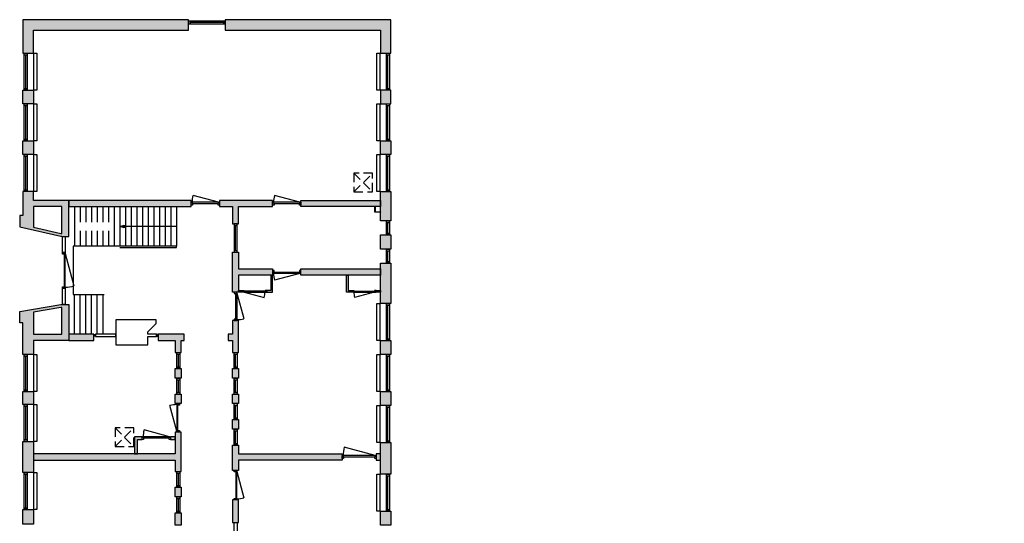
# Model space of a CAD drawing. Header units: millimetres. Extents: x -34315 to 33097, y -23905 to 11655.
# Tile 3 of 5: x -34315 to 416, y -6105 to 11655. Entities that reach past the tile are written whole.
import ezdxf

# ---------------------------------------------------------------- set-up
doc = ezdxf.new("R2010")
doc.units = ezdxf.units.MM
doc.header["$LTSCALE"] = 100
doc.linetypes.add('HIDDEN2', pattern=[4.7625, 3.175, -1.5875])
for name, color, linetype in [('AA21----_BUITENWAND', 252, 'Continuous'), ('AA22----_BINNENWAND', 254, 'Continuous'), ('AL21----_BUITENWAND', 3, 'Continuous'), ('AL22----_BINNENWAND', 2, 'Continuous'), ('AL24----_TRAPPEN', 7, 'Continuous'), ('AL31----_BUITENKOZIJNEN', 1, 'Continuous'), ('AL32----_BINNENKOZIJNEN', 1, 'Continuous'), ('AL33----_VLOEROPENINGEN', 8, 'HIDDEN2'), ('AL51----_RADIATOREN', 8, 'Continuous'), ('AL72----_BALIE', 7, 'Continuous')]:
    doc.layers.add(name, color=color, linetype=linetype)

# ---------------------------------------------------------------- blocks, each defined once
blk = doc.blocks.new('*U5')
at = {"layer": 'AL32----_BINNENKOZIJNEN'}
for points in [[(-1000, 50), (-965, 50), (-965, 9), (-950, 9), (-950, -50), (-1000, -50)], [(-965, 9), (-35, 9), (-35, 50), (-965, 50)], [(-50, -50), (-50, 9), (-35, 9), (-35, 50), (0, 50), (0, -50)]]:
    blk.add_lwpolyline(points, close=True, dxfattribs=at)
blk.add_lwpolyline([(-35, 50), (-933, 291)], dxfattribs=at)
blk.add_arc((-35, 50), 930, 165, 180, dxfattribs=at)
blk = doc.blocks.new('*U6')
at = {"layer": 'AL32----_BINNENKOZIJNEN'}
for points in [[(-1000, -50), (-965, -50), (-965, -9), (-950, -9), (-950, 50), (-1000, 50)], [(-50, 50), (-50, -9), (-35, -9), (-35, -50), (0, -50), (0, 50)], [(-965, -9), (-35, -9), (-35, -50), (-965, -50)]]:
    blk.add_lwpolyline(points, close=True, dxfattribs=at)
blk.add_lwpolyline([(-35, -50), (-933, -291)], dxfattribs=at)
blk.add_arc((-35, -50), 930, 180, 195, dxfattribs=at)
blk = doc.blocks.new('*U7')
at = {"layer": 'AL32----_BINNENKOZIJNEN'}
for points in [[(-1000, 50), (-965, 50), (-965, 9), (-950, 9), (-950, -50), (-1000, -50)], [(-965, 9), (-35, 9), (-35, 50), (-965, 50)], [(-50, -50), (-50, 9), (-35, 9), (-35, 50), (0, 50), (0, -50)]]:
    blk.add_lwpolyline(points, close=True, dxfattribs=at)
blk.add_lwpolyline([(-965, 50), (-67, 291)], dxfattribs=at)
blk.add_arc((-965, 50), 930, 0, 15, dxfattribs=at)
blk = doc.blocks.new('*U10')
at = {"layer": 'AL31----_BUITENKOZIJNEN'}
blk.add_lwpolyline([(-1215, 50), (-74, 356)], dxfattribs=at)
for points in [[(-1250, 50), (-1215, 50), (-1215, 9), (-1200, 9), (-1200, -50), (-1250, -50)], [(-1215, 9), (-35, 9), (-35, 50), (-1215, 50)], [(-50, -50), (-50, 9), (-35, 9), (-35, 50), (0, 50), (0, -50)]]:
    blk.add_lwpolyline(points, close=True, dxfattribs=at)
blk.add_arc((-1265, 50), 1230, 0, 14.3972, dxfattribs=at)
blk = doc.blocks.new('*U20')
at = {"layer": 'AL32----_BINNENKOZIJNEN'}
for points in [[(-1030, 50), (-995, 50), (-995, 9), (-980, 9), (-980, -50), (-1030, -50)], [(-995, 9), (-35, 9), (-35, 50), (-995, 50)], [(-50, -50), (-50, 9), (-35, 9), (-35, 50), (0, 50), (0, -50)]]:
    blk.add_lwpolyline(points, close=True, dxfattribs=at)
blk.add_lwpolyline([(-995, 50), (-68, 298)], dxfattribs=at)
blk.add_arc((-995, 50), 960, 0, 15, dxfattribs=at)
blk = doc.blocks.new('33_kruipluik_660x660')
at = {"layer": 'AL33----_VLOEROPENINGEN'}
for p, q in [((-330, 330), (330, -330)), ((-330, -330), (330, 330))]:
    blk.add_line(p, q, dxfattribs=at)
blk.add_lwpolyline([(-330, 330), (-330, -330), (330, -330), (330, 330)], close=True, dxfattribs=at)
blk = doc.blocks.new('*U51')
at = {"layer": 'AL32----_BINNENKOZIJNEN'}
for points in [[(-1200, 50), (-1165, 50), (-1165, 9), (-1150, 9), (-1150, -50), (-1200, -50)], [(-1165, 9), (-35, 9), (-35, 50), (-1165, 50)], [(-50, -50), (-50, 9), (-35, 9), (-35, 50), (0, 50), (0, -50)]]:
    blk.add_lwpolyline(points, close=True, dxfattribs=at)
blk.add_lwpolyline([(-35, 50), (-1126, 342)], dxfattribs=at)
blk.add_arc((-35, 50), 1130, 165, 180, dxfattribs=at)

msp = doc.modelspace()

# ---------------------------------------------------------------- hatches: boundary and pattern name
at = {"layer": 'AA21----_BUITENWAND'}
h = msp.add_hatch(color=256, dxfattribs=at)
h.paths.add_polyline_path([(-17224, -18655), (-17224, -21905), (-15724, -21905), (-15724, -21535), (-16854, -21535), (-16854, -18655)])
h.paths.add_polyline_path([(-14724, -21535), (-14724, -21905), (-12324, -21905), (-12324, -21535)])
h.paths.add_polyline_path([(-11324, -21535), (-11324, -21905), (-8924, -21905), (-8924, -21535)])
h.paths.add_polyline_path([(-7924, -21535), (-7924, -21905), (-5524, -21905), (-5524, -21535)])
h.paths.add_polyline_path([(-4524, -21535), (-4525, -21905), (-2124, -21905), (-2124, -21535)])
h.paths.add_polyline_path([(-1124, -21535), (-1124, -21905), (416, -21905), (416, -21535)])
h.paths.add_polyline_path([(1046, -21535), (1046, -21905), (12787, -21905), (12787, -21535)])
h.paths.add_polyline_path([(13417, -21535), (13417, -21905), (14381, -21905), (14381, -21535)])
h.paths.add_polyline_path([(15381, -21535), (15381, -21905), (15981, -21905), (15981, -21535)])
h.paths.add_polyline_path([(16981, -21535), (16981, -21905), (19881, -21905), (19881, -21535)])
h.paths.add_polyline_path([(20881, -21535), (20881, -21905), (21381, -21905), (21381, -21535)])
h.paths.add_polyline_path([(22381, -21535), (22381, -21905), (22881, -21905), (22881, -21535)])
h.paths.add_polyline_path([(23881, -21535), (23881, -21905), (26831, -21905), (26831, -21535)])
h.paths.add_polyline_path([(27831, -21535), (27831, -21905), (28331, -21905), (28331, -21535)])
h.paths.add_polyline_path([(29331, -21535), (29331, -21905), (30431, -21905), (30431, -21535)])
h.paths.add_polyline_path([(31331, -21535), (32546, -21535), (32546, -21515), (32916, -21515), (32916, -21905), (31331, -21905)])
h.paths.add_polyline_path([(32546, -13620), (32916, -13620), (32916, -18045), (32546, -18045)])
h.paths.add_polyline_path([(31846, -11560), (31846, -11930), (32546, -11930), (32546, -12320), (32916, -12320), (32916, -11560)])
h.paths.add_polyline_path([(29746, -11560), (29746, -11930), (31346, -11930), (31346, -11560)])
h.paths.add_polyline_path([(24156, -11560), (24156, -11930), (26446, -11930), (26446, -11560)])
h.paths.add_polyline_path([(18431, -11560), (18431, -11930), (20856, -11930), (20856, -11560)])
h.paths.add_polyline_path([(15131, -11560), (15131, -11930), (13416, -11930), (13416, -11560)])
h.paths.add_polyline_path([(-559, -11565), (-559, -11935), (416, -11935), (416, -11565)])
h.paths.add_polyline_path([(-3909, -11565), (-3909, -11935), (-2799, -11935), (-2799, -11565)])
h.paths.add_polyline_path([(-7258, -11565), (-7258, -11935), (-6149, -11935), (-6149, -11565)])
h.paths.add_polyline_path([(-10609, -11565), (-10609, -11935), (-9499, -11935), (-9499, -11565)])
h.paths.add_polyline_path([(-14635, -11565), (-14635, -11935), (-12849, -11935), (-12849, -11565)])
h.paths.add_polyline_path([(-17224, -15619), (-16854, -15619), (-16854, -11935), (-15634, -11935), (-15634, -11565), (-17225, -11565)])
h.paths.add_polyline_path([(-17224, -16869), (-17224, -17405), (-16854, -17405), (-16854, -16869)])
h.paths.add_polyline_path([(-30314, -23905), (-30314, -23535), (-33834, -23535), (-33834, -21795), (-31514, -21795), (-31514, -20785), (-31764, -20785), (-31764, -21545), (-34204, -21545), (-34204, -23905)])
h.paths.add_polyline_path([(-29014, -23535), (-29014, -23905), (-28314, -23905), (-28314, -23535)])
h.paths.add_polyline_path([(-27014, -23535), (-27014, -23905), (-26494, -23905), (-26494, -23535)])
h.paths.add_polyline_path([(-23664, -23535), (-23664, -23905), (-25194, -23905), (-25194, -23535)])
h.paths.add_polyline_path([(-23164, -23535), (-23164, -23905), (-22544, -23905), (-22544, -23535)])
h.paths.add_polyline_path([(-21224, -23905), (-22044, -23905), (-22044, -23535), (-21594, -23535), (-21594, -18815), (-21224, -18815)])
h.paths.add_polyline_path([(-21594, -17035), (-21224, -17035), (-21224, -17715), (-21594, -17715)])
h.paths.add_polyline_path([(-31514, -13095), (-31514, -14105), (-31764, -14105), (-31764, -13345), (-32164, -13345), (-32164, -13095)])
h.paths.add_polyline_path([(-31764, -15305), (-31764, -16240), (-31514, -16240), (-31514, -15305)])
h.paths.add_polyline_path([(-31764, -18640), (-31764, -19585), (-31514, -19585), (-31514, -18640)])
h.paths.add_polyline_path([(-34204, -18251), (-34204, -18621), (-33834, -18621), (-33834, -18251)])
h.paths.add_polyline_path([(-34204, -15743), (-34204, -16113), (-33834, -16113), (-33834, -15743)])
h.paths.add_polyline_path([(-34204, -11645), (-33834, -11645), (-33834, -13095), (-33364, -13095), (-33364, -13345), (-34204, -13345)])
h.paths.add_polyline_path([(-21594, -15235), (-21224, -15235), (-21224, -15735), (-21594, -15735)])
h.paths.add_polyline_path([(-21594, -13115), (-21224, -13115), (-21224, -13935), (-21594, -13935)])
h.paths.add_polyline_path([(-21594, -11315), (-21224, -11315), (-21224, -11815), (-21594, -11815)])
h.paths.add_polyline_path([(-21594, -9365), (-21224, -9365), (-21224, -10015), (-21594, -10015)])
h.paths.add_polyline_path([(-21594, -7475), (-21224, -7475), (-21224, -8125), (-21594, -8125)])
h.paths.add_polyline_path([(-21594, -5675), (-21224, -5675), (-21224, -6175), (-21594, -6175)])
h.paths.add_polyline_path([(-21594, -3255), (-21224, -3255), (-21224, -4375), (-21594, -4375)])
h.paths.add_polyline_path([(-21594, -1455), (-21224, -1455), (-21224, -1955), (-21594, -1955)])
h.paths.add_polyline_path([(-21594, 345), (-21224, 345), (-21224, -155), (-21594, -155)])
h.paths.add_polyline_path([(-21594, 3065), (-21224, 3065), (-21224, 1645), (-21594, 1645)])
h.paths.add_polyline_path([(-21594, 4065), (-21224, 4065), (-21224, 3565), (-21594, 3565)])
h.paths.add_polyline_path([(-21594, 5600), (-21224, 5600), (-21224, 4565), (-21594, 4565)])
h.paths.add_polyline_path([(-21594, 7385), (-21224, 7385), (-21224, 6900), (-21594, 6900)])
h.paths.add_polyline_path([(-21224, 9170), (-21594, 9170), (-21594, 8685), (-21224, 8685)])
h.paths.add_polyline_path([(-27064, 11655), (-27064, 11285), (-21594, 11285), (-21594, 10470), (-21224, 10470), (-21224, 11655)])
h.paths.add_polyline_path([(-34204, 10470), (-33834, 10470), (-33834, 11285), (-28364, 11285), (-28364, 11655), (-34204, 11655)])
h.paths.add_polyline_path([(-34204, 9170), (-33834, 9170), (-33834, 8685), (-34204, 8685)])
h.paths.add_polyline_path([(-34204, 7385), (-33834, 7385), (-33834, 6900), (-34204, 6900)])
h.paths.add_polyline_path([(-33834, 5065), (-33834, 4340), (-32859, 4120), (-32834, 4120), (-32834, 5065)], flags=16)
h.paths.add_polyline_path([(-32584, 4015), (-32584, 5285), (-33834, 5285), (-33834, 5600), (-34204, 5600), (-34204, 4747), (-34315, 4747), (-34315, 4347), (-32870, 4020), (-32834, 4020), (-32834, 4015)])
h.paths.add_polyline_path([(-32834, 1510), (-32860, 1510), (-33834, 1345), (-33834, 565), (-32834, 565)], flags=16)
h.paths.add_polyline_path([(-32584, 1615), (-32584, 345), (-33834, 345), (-33834, -155), (-34204, -155), (-34204, 965), (-34313, 965), (-34313, 1365), (-32869, 1610), (-32834, 1610), (-32834, 1615)])
h.paths.add_polyline_path([(-34204, -1455), (-33834, -1455), (-33834, -1915), (-34204, -1915)])
h.paths.add_polyline_path([(-34204, -3215), (-33834, -3215), (-33834, -4315), (-34204, -4315)])
h.paths.add_polyline_path([(-34204, -5615), (-33834, -5615), (-33834, -6135), (-34204, -6135)])
h.paths.add_polyline_path([(-34204, -7435), (-33834, -7435), (-33834, -8535), (-34204, -8535)])
h.paths.add_polyline_path([(-34204, -9835), (-34204, -10345), (-33834, -10345), (-33834, -9835)])
at = {"layer": 'AA22----_BINNENWAND'}
h = msp.add_hatch(color=256, dxfattribs=at)
h.paths.add_polyline_path([(-32584, 5285), (-32584, 5065), (-28269, 5065), (-28269, 5285)])
h.paths.add_polyline_path([(-27269, 5285), (-27269, 5065), (-26814, 5065), (-26814, 4455), (-26594, 4455), (-26594, 5065), (-25394, 5065), (-25394, 5285)])
h.paths.add_polyline_path([(-21594, 5285), (-21594, 5065), (-24394, 5065), (-24394, 5285)])
h.paths.add_polyline_path([(-25394, 2865), (-25394, 2645), (-26594, 2645), (-26594, 2045), (-26814, 2045), (-26814, 3455), (-26594, 3455), (-26594, 2865)])
h.paths.add_polyline_path([(-21594, 2865), (-21594, 2645), (-24394, 2645), (-24394, 2865)])
h.paths.add_polyline_path([(-33834, -3655), (-33834, -3875), (-28834, -3875), (-28834, -4275), (-28614, -4275), (-28614, -2885), (-28834, -2885), (-28834, -3655)])
h.paths.add_polyline_path([(-28834, -1545), (-28614, -1545), (-28614, -1885), (-28834, -1885)])
h.paths.add_polyline_path([(-28834, -645), (-28614, -645), (-28614, -985), (-28834, -985)])
h.paths.add_polyline_path([(-29431, 565), (-29431, 345), (-28834, 345), (-28834, -85), (-28614, -85), (-28614, 345), (-28514, 345), (-28514, 565)])
h.paths.add_polyline_path([(-26594, 1045), (-26814, 1045), (-26814, 565), (-26959, 565), (-26959, 345), (-26814, 345), (-26814, -85), (-26594, -85)])
h.paths.add_polyline_path([(-26814, -645), (-26594, -645), (-26594, -985), (-26814, -985)])
h.paths.add_polyline_path([(-26814, -1545), (-26594, -1545), (-26594, -1885), (-26814, -1885)])
h.paths.add_polyline_path([(-26814, -2445), (-26594, -2445), (-26594, -2785), (-26814, -2785)])
h.paths.add_polyline_path([(-32584, 565), (-32584, 345), (-31696, 345), (-31696, 565)])
h.paths.add_polyline_path([(-33834, -7875), (-33834, -8095), (-28834, -8095), (-28834, -8690), (-28614, -8690), (-28614, -7175), (-28834, -7175), (-28834, -7875)])
h.paths.add_polyline_path([(-28834, -5735), (-28614, -5735), (-28614, -6175), (-28834, -6175)])
h.paths.add_polyline_path([(-28834, -4835), (-28614, -4835), (-28614, -5175), (-28834, -5175)])
h.paths.add_polyline_path([(-26814, -6075), (-26594, -6075), (-26594, -5275), (-26814, -5275)])
h.paths.add_polyline_path([(-26814, -6635), (-26594, -6635), (-26594, -6975), (-26814, -6975)])
h.paths.add_polyline_path([(-22944, -8095), (-22944, -7875), (-26594, -7875), (-26594, -7535), (-26814, -7535), (-26814, -8095)])
h.paths.add_polyline_path([(-28834, -9250), (-28614, -9250), (-28614, -10655), (-28834, -10655)])
h.paths.add_polyline_path([(-26814, -10655), (-26594, -10655), (-26594, -9615), (-26294, -9615), (-26294, -9395), (-26594, -9395), (-26594, -9245), (-26814, -9245)])
h.paths.add_polyline_path([(-28834, -13015), (-28614, -13015), (-28614, -14030), (-28834, -14030)])
h.paths.add_polyline_path([(-28834, -12115), (-28614, -12115), (-28614, -12455), (-28834, -12455)])
h.paths.add_polyline_path([(-28834, -11215), (-28614, -11215), (-28614, -11555), (-28834, -11555)])
h.paths.add_polyline_path([(-26814, -11215), (-26594, -11215), (-26594, -11555), (-26814, -11555)])
h.paths.add_polyline_path([(-26814, -12115), (-26594, -12115), (-26594, -12455), (-26814, -12455)])
h.paths.add_polyline_path([(-26814, -13915), (-26594, -13915), (-26594, -13015), (-26814, -13015)])
h.paths.add_polyline_path([(-26594, -13215), (-26594, -13435), (-22944, -13435), (-22944, -13208)])
h.paths.add_polyline_path([(-31514, -15965), (-31514, -15745), (-28834, -15745), (-28834, -15030), (-28614, -15030), (-28614, -15745), (-28514, -15745), (-28514, -15965)])
h.paths.add_polyline_path([(-26814, -14475), (-26594, -14475), (-26594, -14815), (-26814, -14815)])
h.paths.add_polyline_path([(-26814, -15375), (-26594, -15375), (-26594, -15965), (-26814, -15965)])
h.paths.add_polyline_path([(-26814, -16995), (-26594, -16995), (-26594, -17715), (-26814, -17715)])
h.paths.add_polyline_path([(-26594, -17395), (-26594, -17615), (-24834, -17615), (-24834, -17395)])
h.paths.add_polyline_path([(-24274, -17395), (-24274, -17615), (-23934, -17615), (-23934, -17395)])
h.paths.add_polyline_path([(-21594, -17395), (-21594, -17615), (-23374, -17615), (-23374, -17395)])
h.paths.add_polyline_path([(-29214, -18915), (-29214, -19135), (-28214, -19135), (-28214, -18915)])
h.paths.add_polyline_path([(-31514, -18915), (-31514, -19135), (-30214, -19135), (-30214, -18915)])
h.paths.add_polyline_path([(-26814, -19135), (-26594, -19135), (-26594, -19535), (-26814, -19535)])
h.paths.add_polyline_path([(-27214, -18915), (-27214, -19135), (-25944, -19135), (-25944, -18915)])
h.paths.add_polyline_path([(-23994, -23535), (-24194, -23535), (-24194, -19135), (-24914, -19135), (-24914, -18915), (-23994, -18915)])
h.paths.add_polyline_path([(-21594, -18915), (-22994, -18915), (-22994, -19135), (-21594, -19135)])
h.paths.add_polyline_path([(-26814, -23535), (-26594, -23535), (-26594, -20535), (-26814, -20535)])
h.paths.add_polyline_path([(-31734, -21795), (-31514, -21795), (-31514, -22165), (-31734, -22165)])
h.paths.add_polyline_path([(-31734, -23535), (-31514, -23535), (-31514, -23165), (-31734, -23165)])
h.paths.add_polyline_path([(-15854, -16510), (-15639, -16510), (-15639, -19985), (-15854, -19985)])
h.paths.add_polyline_path([(-14439, -11935), (-14189, -11935), (-14189, -16610), (-12989, -16610), (-12989, -17796), (-13239, -17796), (-13239, -16860), (-14439, -16860)])
h.paths.add_polyline_path([(-13239, -19985), (-13239, -18796), (-12990, -18796), (-12989, -19764), (-7789, -19764), (-7789, -19985)])
h.paths.add_polyline_path([(-6789, -19765), (-6789, -19985), (-1319, -19985), (-1319, -19765)])
h.paths.add_polyline_path([(46, -11935), (416, -11935), (416, -19985), (46, -19985)])
h.paths.add_polyline_path([(46, -19765), (46, -19985), (-319, -19985), (-319, -19765)])
h.paths.add_polyline_path([(13416, -19990), (13786, -19990), (13786, -11930), (13416, -11930)])
h.paths.add_polyline_path([(13786, -19780), (13786, -19990), (16786, -19990), (16786, -19780)])
h.paths.add_polyline_path([(25992, -17270), (26212, -17270), (26212, -20505), (25992, -20505), (25992, -19990), (17716, -19990), (17716, -19780), (25992, -19780)])
h.paths.add_polyline_path([(25992, -14662), (26212, -14662), (26212, -16370), (25992, -16370)])
h.paths.add_polyline_path([(25995, -11930), (26212, -11930), (26212, -13662), (25995, -13662)])
h.paths.add_polyline_path([(28081, -16185), (28081, -16290), (30231, -16290), (30230, -20384), (32546, -20385), (32546, -20280), (30451, -20279), (30451, -16185)])
h.paths.add_polyline_path([(30236, -11930), (30450, -11930), (30450, -14985), (30236, -14985)])
h.paths.add_polyline_path([(-22844, -23535), (-22844, -22335), (-22964, -22335), (-22964, -22235), (-22624, -22235), (-22624, -22335), (-22744, -22335), (-22744, -23535)])
h.paths.add_polyline_path([(-29084, -13095), (-29084, -13344), (-28834, -13344), (-28834, -13095)])
h.paths.add_polyline_path([(-31514, -13095), (-31514, -13345), (-31264, -13345), (-31264, -13095)])
h.paths.add_polyline_path([(-26814, -9785), (-27014, -9785), (-27014, -10005), (-26814, -10005)])
h.paths.add_polyline_path([(-28614, -9785), (-28414, -9785), (-28414, -10005), (-28614, -10005)])
h.paths.add_polyline_path([(-28996, -3055), (-28996, -3155), (-28834, -3155), (-28834, -3055)], flags=17)
h.paths.add_polyline_path([(-30263, -3655), (-30163, -3655), (-30163, -3155), (-29996, -3155), (-29996, -3055), (-30263, -3055)], flags=16)
h.paths.add_polyline_path([(-21595, -7875), (-21744, -7875), (-21744, -8125), (-21594, -8125)])
h.paths.add_polyline_path([(-21594, -3655), (-21744, -3655), (-21744, -3875), (-21594, -3875)])
h.paths.add_polyline_path([(-21744, -13215), (-21594, -13215), (-21594, -13435), (-21744, -13435)])
h.paths.add_polyline_path([(-21594, -9365), (-21694, -9365), (-21694, -9585), (-21594, -9585)])
for points in [[(-25459, 2645), (-25459, 2110), (-25602, 2110), (-25602, 2050), (-25399, 2050), (-25399, 2645)], [(-22789, 2645), (-22729, 2645), (-22729, 2110), (-22587, 2110), (-22587, 2050), (-22789, 2050)], [(-26594, 2110), (-26452, 2110), (-26452, 2050), (-26594, 2050)], [(-21594, 2110), (-21594, 2050), (-21737, 2050), (-21737, 2110)], [(-22944, -3655), (-22944, -3875), (-26594, -3875), (-26594, -4245), (-26814, -4245), (-26814, -3345), (-26594, -3345), (-26594, -3655)]]:
    msp.add_hatch(color=256, dxfattribs=at).paths.add_polyline_path(points)

# ---------------------------------------------------------------- linework, layer by layer
at = {"layer": 'AL21----_BUITENWAND'}
for points in [[(-34204, 10470), (-33834, 10470), (-33834, 11285), (-28364, 11285), (-28364, 11655), (-34204, 11655)], [(-27064, 11655), (-27064, 11285), (-21594, 11285), (-21594, 10470), (-21224, 10470), (-21224, 11655)], [(-34204, 9170), (-33834, 9170), (-33834, 8685), (-34204, 8685)], [(-21224, 9170), (-21594, 9170), (-21594, 8685), (-21224, 8685)], [(-34204, 7385), (-33834, 7385), (-33834, 6900), (-34204, 6900)], [(-21594, 7385), (-21224, 7385), (-21224, 6900), (-21594, 6900)], [(-32584, 4015), (-32584, 5285), (-33834, 5285), (-33834, 5600), (-34204, 5600), (-34204, 4747), (-34315, 4747), (-34315, 4347), (-32870, 4020), (-32834, 4020), (-32834, 4015)], [(-21594, 5600), (-21224, 5600), (-21224, 4565), (-21594, 4565)], [(-33834, 5065), (-33834, 4340), (-32859, 4120), (-32834, 4120), (-32834, 5065)], [(-32809, 4015), (-32709, 4015), (-32709, 3440), (-32809, 3440)], [(-21594, 4065), (-21224, 4065), (-21224, 3565), (-21594, 3565)], [(-21594, 3065), (-21224, 3065), (-21224, 1645), (-21594, 1645)], [(-32809, 2190), (-32709, 2190), (-32709, 1615), (-32809, 1615)], [(-32584, 1615), (-32584, 345), (-33834, 345), (-33834, -155), (-34204, -155), (-34204, 965), (-34313, 965), (-34313, 1365), (-32869, 1610), (-32834, 1610), (-32834, 1615)], [(-32834, 1510), (-32860, 1510), (-33834, 1345), (-33834, 565), (-32834, 565)], [(-21594, 345), (-21224, 345), (-21224, -155), (-21594, -155)], [(-34204, -1455), (-33834, -1455), (-33834, -1915), (-34204, -1915)], [(-21594, -1455), (-21224, -1455), (-21224, -1955), (-21594, -1955)], [(-34204, -3215), (-33834, -3215), (-33834, -4315), (-34204, -4315)], [(-21594, -3255), (-21224, -3255), (-21224, -4375), (-21594, -4375)], [(-34204, -5615), (-33834, -5615), (-33834, -6135), (-34204, -6135)], [(-21594, -5675), (-21224, -5675), (-21224, -6175), (-21594, -6175)]]:
    msp.add_lwpolyline(points, close=True, dxfattribs=at)
at = {"layer": 'AL22----_BINNENWAND'}
for points in [[(-32584, 5285), (-32584, 5065), (-28269, 5065), (-28269, 5285)], [(-27269, 5285), (-27269, 5065), (-26814, 5065), (-26814, 4455), (-26594, 4455), (-26594, 5065), (-25394, 5065), (-25394, 5285)], [(-21594, 5285), (-21594, 5065), (-24394, 5065), (-24394, 5285)], [(-21794, 5065), (-21776, 5065), (-21776, 4883), (-21594, 4883), (-21594, 4865), (-21794, 4865)], [(-25394, 2865), (-25394, 2645), (-26594, 2645), (-26594, 2045), (-26814, 2045), (-26814, 3455), (-26594, 3455), (-26594, 2865)], [(-21594, 2865), (-21594, 2645), (-24394, 2645), (-24394, 2865)], [(-25459, 2645), (-25459, 2110), (-25602, 2110), (-25602, 2050), (-25399, 2050), (-25399, 2645)], [(-22789, 2645), (-22729, 2645), (-22729, 2110), (-22587, 2110), (-22587, 2050), (-22789, 2050)], [(-26594, 2110), (-26452, 2110), (-26452, 2050), (-26594, 2050)], [(-21594, 2110), (-21594, 2050), (-21737, 2050), (-21737, 2110)], [(-26594, 1045), (-26814, 1045), (-26814, 565), (-26959, 565), (-26959, 345), (-26814, 345), (-26814, -85), (-26594, -85)], [(-32584, 565), (-32584, 345), (-31696, 345), (-31696, 565)], [(-29431, 565), (-29431, 345), (-28834, 345), (-28834, -85), (-28614, -85), (-28614, 345), (-28514, 345), (-28514, 565)], [(-28834, -645), (-28614, -645), (-28614, -985), (-28834, -985)], [(-26814, -645), (-26594, -645), (-26594, -985), (-26814, -985)], [(-28834, -1545), (-28614, -1545), (-28614, -1885), (-28834, -1885)], [(-26814, -1545), (-26594, -1545), (-26594, -1885), (-26814, -1885)], [(-26814, -2445), (-26594, -2445), (-26594, -2785), (-26814, -2785)], [(-33834, -3655), (-33834, -3875), (-28834, -3875), (-28834, -4275), (-28614, -4275), (-28614, -2885), (-28834, -2885), (-28834, -3655)], [(-30263, -3655), (-30163, -3655), (-30163, -3155), (-29996, -3155), (-29996, -3055), (-30263, -3055)], [(-28996, -3055), (-28996, -3155), (-28834, -3155), (-28834, -3055)], [(-22944, -3655), (-22944, -3875), (-26594, -3875), (-26594, -4245), (-26814, -4245), (-26814, -3345), (-26594, -3345), (-26594, -3655)], [(-21594, -3655), (-21744, -3655), (-21744, -3875), (-21594, -3875)], [(-28834, -4835), (-28614, -4835), (-28614, -5175), (-28834, -5175)], [(-26814, -6075), (-26594, -6075), (-26594, -5275), (-26814, -5275)], [(-28834, -5735), (-28614, -5735), (-28614, -6175), (-28834, -6175)]]:
    msp.add_lwpolyline(points, close=True, dxfattribs=at)
at = {"layer": 'AL24----_TRAPPEN', "linetype": 'HIDDEN2', "ltscale": 10}
for points in [[(-32384, 5065), (-32384, 3665)], [(-32184, 5065), (-32184, 4513)], [(-31984, 5065), (-31984, 4513)], [(-31784, 5065), (-31784, 4513)], [(-31584, 5065), (-31584, 4513)], [(-31384, 5065), (-31384, 4513)], [(-31184, 5065), (-31184, 4513)], [(-30984, 5065), (-30984, 3665)], [(-30784, 5065), (-30784, 3665)], [(-32184, 4210), (-32184, 3665)], [(-31984, 4210), (-31984, 3665)], [(-31784, 4210), (-31784, 3665)], [(-31584, 4210), (-31584, 3665)], [(-31384, 4210), (-31384, 3665)], [(-31184, 4210), (-31184, 3665)], [(-30784, 3665), (-32434, 3665), (-32434, 1965), (-31334, 1965)], [(-32384, 565), (-32384, 1965)], [(-32184, 565), (-32184, 1965)], [(-31984, 565), (-31984, 1965)], [(-31784, 565), (-31784, 1965)], [(-31584, 565), (-31584, 1965)], [(-31384, 1965), (-31384, 565)]]:
    msp.add_lwpolyline(points, dxfattribs=at)
at = {"layer": 'AL24----_TRAPPEN'}
for points in [[(-30584, 5065), (-30584, 3665)], [(-30384, 5065), (-30384, 3665)], [(-30184, 5065), (-30184, 3665)], [(-29984, 5065), (-29984, 3665)], [(-29784, 5065), (-29784, 3665)], [(-29584, 5065), (-29584, 3665)], [(-29384, 5065), (-29384, 3665)], [(-29184, 5065), (-29184, 3665)], [(-28984, 5065), (-28984, 3665)], [(-28784, 5065), (-28784, 3665)], [(-28784, 4365), (-30784, 4365), (-30634, 4415), (-30634, 4315), (-30784, 4365)], [(-30784, 3625), (-28784, 3625), (-28784, 3665), (-30784, 3665)]]:
    msp.add_lwpolyline(points, dxfattribs=at)
at = {"layer": 'AL31----_BUITENKOZIJNEN'}
for points in [[(-28364, 11605), (-28364, 11505), (-27064, 11505), (-27064, 11605)], [(-34154, 10470), (-34055, 10470), (-34055, 9170), (-34154, 9170)], [(-21374, 10470), (-21274, 10470), (-21274, 9170), (-21374, 9170)], [(-34154, 8685), (-34055, 8685), (-34055, 7385), (-34154, 7385)], [(-21374, 8685), (-21274, 8685), (-21274, 7385), (-21374, 7385)], [(-34154, 6900), (-34055, 6900), (-34055, 5600), (-34154, 5600)], [(-21374, 6900), (-21274, 6900), (-21274, 5600), (-21374, 5600)], [(-21374, 4565), (-21274, 4565), (-21274, 4065), (-21374, 4065)], [(-21374, 3565), (-21274, 3565), (-21274, 3065), (-21374, 3065)], [(-21374, 1645), (-21274, 1645), (-21274, 345), (-21374, 345)], [(-34154, -155), (-34055, -155), (-34055, -1455), (-34154, -1455)], [(-21374, -155), (-21274, -155), (-21274, -1455), (-21374, -1455)], [(-34154, -1915), (-34055, -1915), (-34055, -3215), (-34154, -3215)], [(-21374, -1955), (-21274, -1955), (-21274, -3255), (-21374, -3255)], [(-34154, -4315), (-34055, -4315), (-34055, -5615), (-34154, -5615)], [(-21374, -4375), (-21274, -4375), (-21274, -5675), (-21374, -5675)]]:
    msp.add_lwpolyline(points, close=True, dxfattribs=at)
for points in [[(-28304, 11605), (-28304, 11505)], [(-27124, 11555), (-28304, 11555)], [(-27124, 11605), (-27124, 11506)], [(-34154, 10411), (-34055, 10411)], [(-34104, 9230), (-34104, 10411)], [(-21374, 10411), (-21274, 10411)], [(-21324, 9230), (-21324, 10411)], [(-34154, 9230), (-34055, 9230)], [(-21374, 9230), (-21274, 9230)], [(-34154, 8626), (-34055, 8626)], [(-34104, 7445), (-34104, 8626)], [(-21374, 8626), (-21274, 8626)], [(-21324, 7445), (-21324, 8626)], [(-34154, 7445), (-34055, 7445)], [(-21374, 7445), (-21274, 7445)], [(-34154, 6841), (-34055, 6841)], [(-34104, 5660), (-34104, 6841)], [(-21374, 6841), (-21274, 6841)], [(-21324, 5660), (-21324, 6841)], [(-34154, 5660), (-34055, 5660)], [(-21374, 5660), (-21274, 5660)], [(-21374, 4505), (-21274, 4505)], [(-21324, 4125), (-21324, 4505)], [(-21374, 4125), (-21274, 4125)], [(-21374, 3505), (-21274, 3505)], [(-21324, 3125), (-21324, 3505)], [(-21374, 3125), (-21274, 3125)], [(-21374, 1586), (-21274, 1586)], [(-21324, 405), (-21324, 1586)], [(-21374, 405), (-21274, 405)], [(-34154, -214), (-34055, -214)], [(-34104, -1395), (-34104, -214)], [(-21374, -214), (-21274, -214)], [(-21324, -1395), (-21324, -214)], [(-34154, -1395), (-34055, -1395)], [(-21374, -1395), (-21274, -1395)], [(-34154, -1974), (-34055, -1974)], [(-34104, -3155), (-34104, -1974)], [(-21374, -2014), (-21274, -2014)], [(-21324, -3195), (-21324, -2014)], [(-34154, -3155), (-34055, -3155)], [(-21374, -3195), (-21274, -3195)], [(-34154, -4374), (-34055, -4374)], [(-34104, -5555), (-34104, -4374)], [(-21374, -4434), (-21274, -4434)], [(-21324, -5615), (-21324, -4434)], [(-34154, -5555), (-34055, -5555)], [(-21374, -5615), (-21274, -5615)]]:
    msp.add_lwpolyline(points, dxfattribs=at)
at = {"layer": 'AL32----_BINNENKOZIJNEN'}
for points in [[(-26749, 4455), (-26749, 3455), (-26649, 3455), (-26649, 4455)], [(-25662, 2110), (-25662, 2050), (-25602, 2050), (-25602, 2110)], [(-21797, 2110), (-21797, 2050), (-21737, 2050), (-21737, 2110)], [(-26392, 2080), (-26392, 2050), (-25662, 2050), (-25662, 2080)], [(-28769, -85), (-28669, -85), (-28669, -645), (-28769, -645)], [(-26749, -85), (-26649, -85), (-26649, -645), (-26749, -645)], [(-28769, -985), (-28669, -985), (-28669, -1545), (-28769, -1545)], [(-26749, -985), (-26649, -985), (-26649, -1545), (-26749, -1545)], [(-26749, -1885), (-26649, -1885), (-26649, -2445), (-26749, -2445)], [(-26749, -2785), (-26649, -2785), (-26649, -3345), (-26749, -3345)], [(-28769, -4275), (-28669, -4275), (-28669, -4835), (-28769, -4835)], [(-28769, -5175), (-28669, -5175), (-28669, -5735), (-28769, -5735)], [(-26749, -6075), (-26649, -6075), (-26649, -6635), (-26749, -6635)]]:
    msp.add_lwpolyline(points, close=True, dxfattribs=at)
for points in [[(-26749, 4395), (-26649, 4395)], [(-26699, 3515), (-26699, 4395)], [(-26749, 3515), (-26649, 3515)], [(-26452, 2110), (-26392, 2110), (-26392, 2050), (-26452, 2050)], [(-22587, 2110), (-22527, 2110), (-22527, 2050), (-22587, 2050)], [(-26392, 2050), (-25687, 1861)], [(-22527, 2080), (-21797, 2080)], [(-22527, 2050), (-21797, 2050)], [(-21797, 2050), (-22502, 1861)], [(-28769, -145), (-28669, -145)], [(-28719, -585), (-28719, -145)], [(-26749, -145), (-26649, -145)], [(-26699, -585), (-26699, -145)], [(-28769, -585), (-28669, -585)], [(-26749, -585), (-26649, -585)], [(-28769, -1045), (-28669, -1045)], [(-28719, -1485), (-28719, -1045)], [(-26749, -1045), (-26649, -1045)], [(-26699, -1485), (-26699, -1045)], [(-28769, -1485), (-28669, -1485)], [(-26749, -1485), (-26649, -1485)], [(-26749, -1945), (-26649, -1945)], [(-26699, -2385), (-26699, -1945)], [(-26749, -2385), (-26649, -2385)], [(-26749, -2845), (-26649, -2845)], [(-26699, -3285), (-26699, -2845)], [(-26749, -3285), (-26649, -3285)], [(-28769, -4335), (-28669, -4335)], [(-28719, -4775), (-28719, -4335)], [(-28769, -4775), (-28669, -4775)], [(-28769, -5235), (-28669, -5235)], [(-28719, -5675), (-28719, -5235)], [(-28769, -5675), (-28669, -5675)]]:
    msp.add_lwpolyline(points, dxfattribs=at)
for centre, start, end in [((-26392, 2050), 345, 360), ((-21797, 2050), 180, 195)]:
    msp.add_arc(centre, 730, start, end, dxfattribs=at)
at = {"layer": 'AL51----_RADIATOREN'}
for points in [[(-33814, 10470), (-33714, 10470), (-33714, 9170), (-33814, 9170)], [(-21714, 10470), (-21614, 10470), (-21614, 9170), (-21714, 9170)], [(-33814, 8685), (-33714, 8685), (-33714, 7385), (-33814, 7385)], [(-21714, 8685), (-21614, 8685), (-21614, 7385), (-21714, 7385)], [(-33814, 6900), (-33714, 6900), (-33714, 5600), (-33814, 5600)], [(-21714, 6900), (-21614, 6900), (-21614, 5600), (-21714, 5600)], [(-21714, 1645), (-21614, 1645), (-21614, 345), (-21714, 345)], [(-33814, -155), (-33714, -155), (-33714, -1455), (-33814, -1455)], [(-21714, -155), (-21614, -155), (-21614, -1455), (-21714, -1455)], [(-33814, -1915), (-33714, -1915), (-33714, -3215), (-33814, -3215)], [(-21714, -1955), (-21614, -1955), (-21614, -3255), (-21714, -3255)], [(-33814, -4315), (-33714, -4315), (-33714, -5615), (-33814, -5615)], [(-21714, -4375), (-21614, -4375), (-21614, -5675), (-21714, -5675)]]:
    msp.add_lwpolyline(points, close=True, dxfattribs=at)
at = {"layer": 'AL72----_BALIE'}
for points in [[(-29502, 1065), (-30921, 1065), (-30921, 195), (-29796, 195), (-29796, 485), (-29486, 485), (-29486, 565), (-29796, 565), (-29796, 644), (-29502, 938)], [(-31696, 555), (-31641, 555), (-31641, 535), (-31646, 535), (-31646, 515), (-31641, 515), (-31641, 495), (-31696, 495), (-31696, 515), (-31691, 515), (-31691, 535), (-31696, 535)], [(-31641, 565), (-31641, 485), (-30921, 485), (-30921, 565)], [(-29486, 555), (-29486, 535), (-29481, 535), (-29481, 515), (-29486, 515), (-29486, 495), (-29431, 495), (-29431, 515), (-29436, 515), (-29436, 535), (-29431, 535), (-29431, 555)]]:
    msp.add_lwpolyline(points, close=True, dxfattribs=at)

# ---------------------------------------------------------------- block references
at = {"layer": 'AL31----_BUITENKOZIJNEN', "rotation": 270}
msp.add_blockref('*U10', (-32759, 2190), dxfattribs=at)
at = {"layer": 'AL32----_BINNENKOZIJNEN'}
for name, p in [('*U5', (-27269, 5170)), ('*U5', (-24394, 5170)), ('*U6', (-24394, 2760)), ('*U5', (-28996, -3105)), ('*U51', (-21744, -3765))]:
    msp.add_blockref(name, p, dxfattribs=at)
for name, p, rotation in [('*U6', (-26704, 2045), 90), ('*U7', (-28724, -1885), 90), ('*U20', (-26704, -5275), 270)]:
    msp.add_blockref(name, p, dxfattribs=dict(at, rotation=rotation))
at = {"layer": 'AL33----_VLOEROPENINGEN'}
for p in [(-22196, 5911), (-30621, -3070)]:
    msp.add_blockref('33_kruipluik_660x660', p, dxfattribs=at)

doc.saveas('drawing.dxf')
